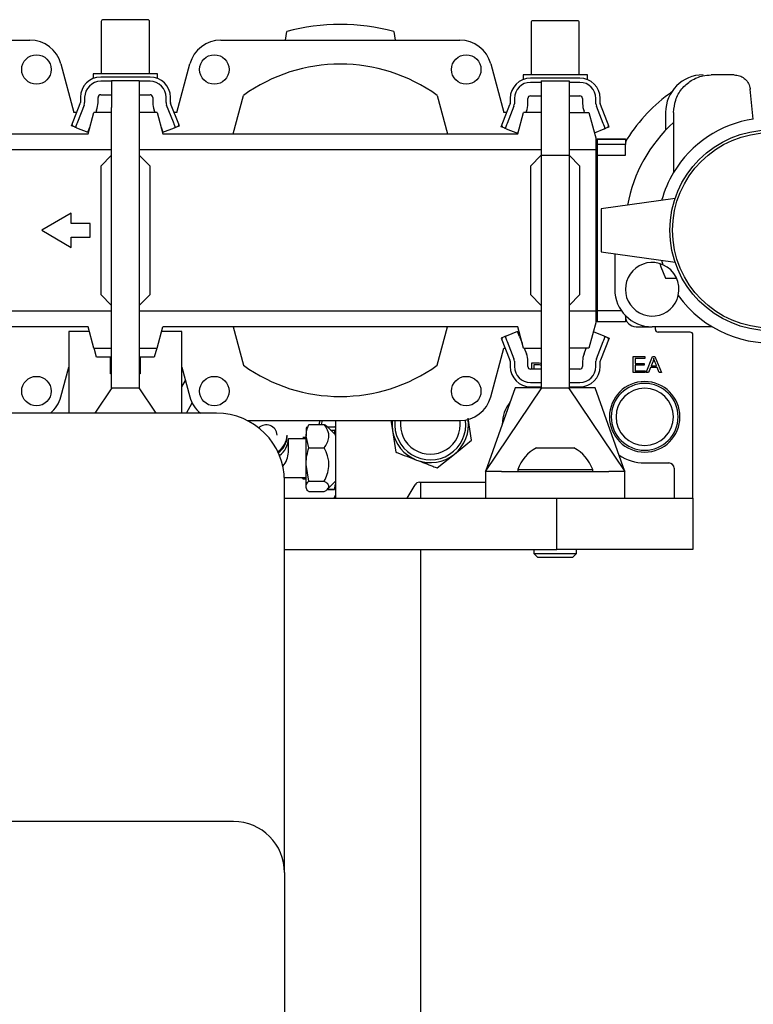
# Model space of a CAD drawing. Header units: inches. Extents: x 2.8 to 37.8, y -2.5 to 24.2.
# Tile 9 of 11: x 15.9 to 21.3, y 15.7 to 22.9. Entities that reach past the tile are written whole.
import ezdxf

# ---------------------------------------------------------------- set-up
doc = ezdxf.new("R2010")
doc.units = ezdxf.units.IN
doc.header["$MEASUREMENT"] = 0

msp = doc.modelspace()

# ---------------------------------------------------------------- linework, layer by layer
at = {"color": 7, "linetype": 'Continuous', "lineweight": 25}
for p, q in [((16.4714, 22.8765), (16.4714, 22.4926)), ((16.4714, 22.8765), (16.4714, 22.4926)), ((16.8257, 22.4926), (16.8257, 22.8765)), ((16.8257, 22.4926), (16.8257, 22.8765)), ((19.6289, 22.8686), (19.6289, 22.4848)), ((19.6289, 22.8686), (19.6289, 22.4848)), ((19.9832, 22.4848), (19.9832, 22.8686)), ((19.9832, 22.4848), (19.9832, 22.8686)), ((17.8253, 22.7407), (17.8336, 22.8027)), ((18.621, 22.8027), (18.6293, 22.7407)), ((14.1927, 22.7407), (15.9469, 22.7407)), ((17.3502, 22.7407), (19.1044, 22.7407)), ((16.1751, 22.5656), (16.2706, 22.2092)), ((17.0265, 22.2092), (17.122, 22.5656)), ((19.3326, 22.5656), (19.4281, 22.2092)), ((16.4123, 22.4926), (16.4123, 22.4585)), ((16.4123, 22.4926), (16.4123, 22.4585)), ((16.8848, 22.4926), (16.4123, 22.4926)), ((16.8298, 22.469), (16.4674, 22.469)), ((16.5462, 22.4375), (16.4674, 22.4375)), ((16.7509, 22.4414), (16.5462, 22.4414)), ((16.5462, 22.4414), (16.5462, 22.2446)), ((16.7509, 22.4414), (16.7509, 22.2446)), ((16.8298, 22.4375), (16.7509, 22.4375)), ((16.8848, 22.4585), (16.8848, 22.4926)), ((16.8848, 22.4585), (16.8848, 22.4926)), ((19.5698, 22.4848), (19.5698, 22.4506)), ((19.5698, 22.4848), (19.5698, 22.4506)), ((20.0423, 22.4848), (19.5698, 22.4848)), ((19.9872, 22.4611), (19.6248, 22.4611)), ((19.7037, 22.4296), (19.6248, 22.4296)), ((19.7037, 22.4414), (19.7037, 21.8942)), ((19.7037, 22.4414), (19.9084, 22.4414)), ((19.9084, 22.4414), (19.9084, 21.8942)), ((19.9872, 22.4296), (19.9084, 22.4296)), ((20.0423, 22.4506), (20.0423, 22.4848)), ((20.0423, 22.4506), (20.0423, 22.4848)), ((21.121, 22.4848), (20.9517, 22.4848)), ((21.121, 22.4848), (20.9517, 22.4848)), ((21.2614, 22.1605), (21.2384, 22.379)), ((21.2614, 22.1605), (21.2384, 22.379)), ((16.3178, 22.3201), (16.3176, 22.2812)), ((16.3493, 22.3199), (16.3491, 22.2811)), ((16.4475, 22.2807), (16.4477, 22.3195)), ((16.4674, 22.3391), (16.5462, 22.3391)), ((16.7509, 22.3391), (16.8298, 22.3391)), ((16.8494, 22.3195), (16.8496, 22.2807)), ((16.948, 22.2811), (16.9479, 22.3199)), ((16.9795, 22.2812), (16.9794, 22.3201)), ((17.4399, 22.0517), (17.5157, 22.3346)), ((18.9389, 22.3346), (19.0147, 22.0517)), ((19.4752, 22.3122), (19.4751, 22.2734)), ((19.5067, 22.3121), (19.5066, 22.2732)), ((19.605, 22.2728), (19.6052, 22.3116)), ((19.6248, 22.3312), (19.7037, 22.3312)), ((19.9084, 22.3312), (19.9872, 22.3312)), ((20.0069, 22.3116), (20.0071, 22.2728)), ((20.1055, 22.2732), (20.1053, 22.3121)), ((20.137, 22.2734), (20.1368, 22.3122)), ((16.2518, 22.1113), (16.3162, 22.2741)), ((16.2905, 22.2092), (16.2706, 22.2092)), ((16.3455, 22.2625), (16.2955, 22.1363)), ((16.3741, 22.0517), (16.4163, 22.2092)), ((16.5462, 22.2092), (16.4163, 22.2092)), ((16.437, 22.2263), (16.4302, 22.2092)), ((16.5462, 20.1855), (16.5462, 22.2446)), ((16.7509, 22.2446), (16.7509, 20.1855)), ((16.8808, 22.2092), (16.7509, 22.2092)), ((16.8669, 22.2092), (16.8601, 22.2263)), ((16.8808, 22.2092), (16.923, 22.0517)), ((17.0016, 22.1363), (16.9516, 22.2625)), ((17.0453, 22.1113), (16.9809, 22.2741)), ((17.0265, 22.2092), (17.0066, 22.2092)), ((19.4093, 22.1034), (19.4737, 22.2662)), ((19.4511, 22.2092), (19.4281, 22.2092)), ((19.503, 22.2546), (19.453, 22.1285)), ((19.5316, 22.0517), (19.5738, 22.2092)), ((19.7037, 22.2092), (19.5738, 22.2092)), ((19.5945, 22.2184), (19.5908, 22.2092)), ((19.9084, 22.2092), (20.0541, 22.2092)), ((20.0212, 22.2092), (20.0176, 22.2184)), ((20.0541, 22.2092), (20.1068, 22.0123)), ((20.1591, 22.1285), (20.1091, 22.2546)), ((20.2028, 22.1034), (20.1384, 22.2662)), ((20.6171, 22.2092), (20.6171, 22.0783)), ((20.6761, 22.2092), (20.6761, 21.7689)), ((20.6761, 22.2092), (20.6761, 21.7689)), ((16.262, 22.1157), (16.2518, 22.1113)), ((16.2737, 22.1026), (16.2518, 22.1113)), ((16.2884, 22.0968), (16.3726, 22.0635)), ((16.3726, 22.0635), (16.3871, 22.1001)), ((16.9101, 22.1001), (16.9245, 22.0635)), ((16.9245, 22.0635), (17.0087, 22.0968)), ((17.0234, 22.1026), (17.0453, 22.1113)), ((17.0453, 22.1113), (17.0351, 22.1157)), ((19.4195, 22.1079), (19.4093, 22.1034)), ((19.4312, 22.0947), (19.4093, 22.1034)), ((19.4459, 22.089), (19.5301, 22.0556)), ((19.5301, 22.0556), (19.538, 22.0756)), ((20.0939, 22.0603), (20.1662, 22.089)), ((20.1809, 22.0947), (20.2028, 22.1034)), ((20.2028, 22.1034), (20.1926, 22.1079)), ((13.7656, 22.0517), (16.3741, 22.0517)), ((16.923, 22.0517), (19.5316, 22.0517)), ((20.1068, 21.9336), (20.1068, 22.0123)), ((20.1068, 22.0123), (20.3323, 22.0123)), ((20.3218, 22.0123), (20.1131, 22.0123)), ((20.1131, 22.0123), (20.1131, 21.9729)), ((20.3218, 22.0123), (20.3218, 21.9729)), ((16.5462, 21.9336), (13.5934, 21.9336)), ((19.7037, 21.9336), (16.7509, 21.9336)), ((20.1068, 21.9336), (19.9084, 21.9336)), ((20.1068, 20.7525), (20.1068, 21.9336)), ((20.1131, 21.9729), (20.1131, 21.8942)), ((20.3218, 21.9729), (20.1131, 21.9729)), ((20.3218, 21.8942), (20.3218, 21.9729)), ((16.5462, 21.8942), (16.4675, 21.8155)), ((16.7509, 21.8942), (16.8297, 21.8155)), ((19.7037, 21.8942), (19.6249, 21.8155)), ((19.7037, 21.8942), (19.9084, 21.8942)), ((19.7037, 21.8942), (19.7037, 20.1855)), ((19.9084, 21.8942), (19.9084, 20.1855)), ((19.9084, 21.8942), (19.9871, 21.8155)), ((20.1131, 21.8942), (20.3218, 21.8942)), ((20.1131, 21.8942), (20.1131, 20.7525)), ((16.4675, 21.8155), (16.4675, 20.8706)), ((16.8297, 20.8706), (16.8297, 21.8155)), ((19.6249, 21.8155), (19.6249, 20.8706)), ((19.9871, 20.8706), (19.9871, 21.8155)), ((20.6866, 21.5767), (20.1446, 21.5005)), ((20.1446, 21.5005), (20.1446, 21.1855)), ((16.2509, 21.468), (16.0344, 21.343)), ((16.2509, 21.3942), (16.2509, 21.468)), ((16.0344, 21.343), (16.2509, 21.218)), ((16.3887, 21.3942), (16.2509, 21.3942)), ((16.3887, 21.2918), (16.3887, 21.3942)), ((16.2509, 21.218), (16.2509, 21.2918)), ((16.2509, 21.2918), (16.3887, 21.2918)), ((20.1446, 21.1855), (20.6866, 21.1094)), ((20.243, 21.1717), (20.243, 20.91)), ((20.6151, 20.9908), (20.6981, 20.9908)), ((16.4675, 20.8706), (16.5462, 20.7918)), ((16.7509, 20.7918), (16.8297, 20.8706)), ((19.6249, 20.8706), (19.7037, 20.7918)), ((19.9084, 20.7918), (19.9871, 20.8706)), ((13.5934, 20.7525), (16.5462, 20.7525)), ((16.7509, 20.7525), (19.7037, 20.7525)), ((19.9084, 20.7525), (20.1068, 20.7525)), ((20.1068, 20.6737), (20.1068, 20.7525)), ((20.2925, 20.7525), (20.1131, 20.7525)), ((20.1131, 20.7525), (20.1131, 20.6737)), ((20.3218, 20.7131), (20.3218, 20.7171)), ((20.3218, 20.7131), (20.3218, 20.6737)), ((16.3741, 20.6344), (13.7656, 20.6344)), ((16.4163, 20.4769), (16.3741, 20.6344)), ((16.8808, 20.4769), (16.923, 20.6344)), ((19.5316, 20.6344), (16.923, 20.6344)), ((17.4399, 20.6344), (17.5157, 20.3515)), ((18.9389, 20.3515), (19.0147, 20.6344)), ((19.5738, 20.4769), (19.5316, 20.6344)), ((20.1068, 20.6737), (20.0541, 20.4769)), ((20.1131, 20.6737), (20.1068, 20.6737)), ((20.1131, 20.6737), (20.3218, 20.6737)), ((20.3323, 20.6737), (20.3218, 20.6737)), ((20.4005, 20.6344), (20.5186, 20.6344)), ((20.9589, 20.6344), (20.5186, 20.6344)), ((20.5423, 20.6147), (20.5423, 20.6344)), ((16.3836, 20.5989), (16.2335, 20.5989)), ((16.2335, 20.5989), (16.2335, 19.9995)), ((17.0636, 20.5989), (16.9135, 20.5989)), ((17.0636, 19.9995), (17.0636, 20.5989)), ((19.4312, 20.5598), (19.4093, 20.5511)), ((19.4093, 20.5511), (19.4737, 20.3883)), ((19.4093, 20.5511), (19.4195, 20.5467)), ((19.5301, 20.5989), (19.4459, 20.5656)), ((19.5445, 20.5623), (19.5301, 20.5989)), ((19.5445, 20.5623), (19.5641, 20.5129)), ((20.1662, 20.5656), (20.0863, 20.5972)), ((20.2028, 20.5511), (20.1384, 20.3883)), ((20.1809, 20.5598), (20.2028, 20.5511)), ((20.1926, 20.5467), (20.2028, 20.5511)), ((20.7982, 20.595), (20.5619, 20.595)), ((20.8179, 19.3745), (20.8179, 20.5753)), ((16.4163, 20.4769), (16.5462, 20.4769)), ((16.4361, 20.41), (16.4181, 20.4769)), ((16.7509, 20.4769), (16.8808, 20.4769)), ((16.879, 20.4769), (16.861, 20.41)), ((19.3326, 20.1205), (19.4281, 20.4769)), ((19.4281, 20.4769), (19.4386, 20.4769)), ((19.453, 20.5261), (19.503, 20.3999)), ((19.5738, 20.4769), (19.7037, 20.4769)), ((19.5784, 20.4769), (19.5945, 20.4362)), ((20.0541, 20.4769), (19.9084, 20.4769)), ((20.0176, 20.4362), (20.0337, 20.4769)), ((20.1091, 20.3999), (20.1591, 20.5261)), ((16.5403, 20.41), (16.4361, 20.41)), ((16.5403, 20.2879), (16.5403, 20.41)), ((16.7568, 20.41), (16.7568, 20.2879)), ((16.861, 20.41), (16.7568, 20.41)), ((20.379, 20.416), (20.4633, 20.416)), ((20.379, 20.2979), (20.379, 20.416)), ((20.3943, 20.4022), (20.3943, 20.3654)), ((20.4633, 20.4022), (20.3943, 20.4022)), ((20.4633, 20.416), (20.4633, 20.4022)), ((20.4752, 20.2979), (20.5217, 20.416)), ((20.5217, 20.416), (20.5386, 20.416)), ((20.5301, 20.4036), (20.5297, 20.4036)), ((20.5386, 20.416), (20.588, 20.2979)), ((16.1751, 20.1205), (16.2335, 20.3383)), ((17.0636, 20.3383), (17.122, 20.1205)), ((19.4751, 20.3812), (19.4752, 20.3423)), ((19.5066, 20.3813), (19.5067, 20.3425)), ((19.6052, 20.3429), (19.605, 20.3818)), ((19.6343, 20.3691), (19.6791, 20.3691)), ((19.6343, 20.3233), (19.6343, 20.3691)), ((19.6496, 20.3553), (19.6496, 20.3233)), ((19.6805, 20.3553), (19.6496, 20.3553)), ((20.0071, 20.3818), (20.0069, 20.3429)), ((20.1053, 20.3425), (20.1055, 20.3813)), ((20.1368, 20.3423), (20.137, 20.3812)), ((20.3943, 20.3654), (20.4587, 20.3654)), ((20.3943, 20.3516), (20.3943, 20.3117)), ((20.4587, 20.3516), (20.3943, 20.3516)), ((20.4587, 20.3654), (20.4587, 20.3516)), ((20.5063, 20.3347), (20.4918, 20.2979)), ((20.5555, 20.3347), (20.5063, 20.3347)), ((20.5247, 20.3815), (20.5111, 20.347)), ((20.5111, 20.347), (20.5506, 20.347)), ((20.5702, 20.2979), (20.5555, 20.3347)), ((16.5462, 20.2879), (16.5403, 20.2879)), ((16.7568, 20.2879), (16.7509, 20.2879)), ((19.7037, 20.3233), (19.6248, 20.3233)), ((19.9872, 20.3233), (19.9084, 20.3233)), ((20.4664, 20.2979), (20.379, 20.2979)), ((20.3943, 20.3117), (20.4664, 20.3117)), ((20.4664, 20.3117), (20.4664, 20.2979)), ((20.4918, 20.2979), (20.4752, 20.2979)), ((20.588, 20.2979), (20.5702, 20.2979)), ((16.4255, 19.9995), (16.551, 20.1855)), ((16.5462, 20.1855), (16.7509, 20.1855)), ((16.551, 20.1855), (16.7461, 20.1855)), ((16.7461, 20.1855), (16.8716, 19.9995)), ((17.0636, 20.1932), (17.0902, 20.2392)), ((19.2942, 19.5714), (19.7085, 20.1855)), ((19.5127, 20.1855), (19.2942, 19.5714)), ((19.7037, 20.1855), (19.5127, 20.1855)), ((19.6248, 20.2249), (19.7037, 20.2249)), ((19.6248, 20.1934), (19.7037, 20.1934)), ((19.7037, 20.1855), (19.9084, 20.1855)), ((19.7085, 20.1855), (19.9036, 20.1855)), ((19.9036, 20.1855), (20.3179, 19.5714)), ((19.9084, 20.2249), (19.9872, 20.2249)), ((19.9084, 20.1934), (19.9872, 20.1934)), ((20.0993, 20.1855), (19.9084, 20.1855)), ((20.3179, 19.5714), (20.0993, 20.1855)), ((17.0962, 19.9995), (17.1396, 20.0747)), ((17.3179, 19.9995), (10.3179, 19.9995)), ((17.5441, 19.9454), (19.1044, 19.9454)), ((17.5596, 19.9372), (17.5578, 19.9454)), ((17.9819, 19.8991), (17.9757, 19.8885)), ((17.9819, 19.8991), (17.9757, 19.8885)), ((17.9953, 19.9164), (18.1096, 19.9164)), ((18.1299, 19.9005), (18.1845, 19.9005)), ((18.1306, 19.8994), (18.1845, 19.8994)), ((18.1919, 19.8401), (18.1328, 19.8991)), ((18.1919, 19.8401), (18.1328, 19.8991)), ((18.1919, 19.895), (18.1845, 19.8994)), ((18.1919, 19.895), (18.1845, 19.8994)), ((18.1919, 19.9454), (18.1919, 19.3745)), ((18.5996, 19.9454), (18.611, 19.8737)), ((18.5996, 19.9454), (18.611, 19.8737)), ((19.192, 19.8016), (19.1665, 19.962)), ((19.192, 19.8016), (19.1665, 19.962)), ((17.836, 19.8274), (17.836, 19.8393)), ((17.836, 19.8274), (17.836, 19.8393)), ((17.9757, 19.8214), (17.9517, 19.8214)), ((17.9757, 19.8214), (17.9517, 19.8214)), ((17.9757, 19.8885), (17.9757, 19.8311)), ((17.9953, 19.7458), (17.9757, 19.8311)), ((17.9757, 19.6225), (17.9757, 19.8311)), ((17.9953, 19.7458), (17.9757, 19.8311)), ((18.1563, 19.8756), (18.1845, 19.8756)), ((18.1845, 19.8756), (18.1919, 19.8801)), ((18.1845, 19.8756), (18.1919, 19.8801)), ((18.1913, 19.836), (18.1845, 19.8756)), ((18.611, 19.8737), (18.6364, 19.7133)), ((18.611, 19.8737), (18.6364, 19.7133)), ((17.8458, 19.7136), (17.8458, 19.8132)), ((17.8458, 19.7136), (17.8458, 19.8132)), ((17.9757, 19.8115), (17.8458, 19.8115)), ((17.9757, 19.8115), (17.8458, 19.8115)), ((17.9953, 19.7458), (18.1096, 19.7458)), ((19.0658, 19.6993), (19.192, 19.8016)), ((19.0658, 19.6993), (19.192, 19.8016)), ((18.9397, 19.5971), (19.0658, 19.6993)), ((18.9397, 19.5971), (19.0658, 19.6993)), ((19.6682, 19.7446), (19.9438, 19.7446)), ((17.9953, 19.4992), (17.9757, 19.6225)), ((17.9757, 19.4612), (17.9757, 19.6225)), ((17.9953, 19.4992), (17.9757, 19.6225)), ((20.4635, 19.6344), (20.6407, 19.6344)), ((19.2942, 19.5714), (19.2942, 19.3745)), ((19.4123, 19.5714), (19.2942, 19.5714)), ((19.4123, 19.5714), (20.1997, 19.5714)), ((19.5305, 19.5863), (19.5305, 19.5714)), ((19.5305, 19.5863), (19.5305, 19.5714)), ((19.5305, 19.5863), (20.0816, 19.5863)), ((20.0816, 19.5714), (20.0816, 19.5863)), ((20.0816, 19.5714), (20.0816, 19.5863)), ((20.3179, 19.5714), (20.1997, 19.5714)), ((20.3179, 19.3745), (20.3179, 19.5714)), ((20.6801, 19.595), (20.6801, 19.3745)), ((17.817, 19.5281), (17.9757, 19.5281)), ((17.817, 19.5281), (17.9757, 19.5281)), ((17.8179, 16.6245), (17.8179, 19.4995)), ((17.9517, 19.5182), (17.9757, 19.5182)), ((17.9517, 19.5182), (17.9757, 19.5182)), ((17.9953, 19.4992), (18.1096, 19.4992)), ((18.1328, 19.4405), (18.1919, 19.4995)), ((18.1328, 19.4405), (18.1919, 19.4995)), ((18.1845, 19.4402), (18.1919, 19.4788)), ((18.1845, 19.4402), (18.1919, 19.4788)), ((18.7194, 19.3745), (18.7763, 19.4729)), ((18.8103, 19.4926), (19.2942, 19.4926)), ((18.8179, 19.3745), (18.8179, 19.4926)), ((17.9953, 19.4232), (18.1096, 19.4232)), ((18.1845, 19.4391), (18.1296, 19.4391)), ((18.1302, 19.4402), (18.1845, 19.4402)), ((18.1919, 19.3973), (18.1787, 19.3745)), ((17.8179, 19.3745), (19.8179, 19.3745)), ((19.8179, 18.9995), (19.8179, 19.3745)), ((19.8179, 19.3745), (20.8179, 19.3745)), ((20.8179, 19.3745), (20.8179, 18.9995)), ((17.8179, 18.9995), (19.8179, 18.9995)), ((18.8179, 11.4995), (18.8179, 18.9995)), ((19.6486, 18.9995), (19.6486, 18.9686)), ((19.6486, 18.9995), (19.6486, 18.9686)), ((19.6486, 18.9686), (19.6757, 18.9414)), ((19.6486, 18.9686), (19.6757, 18.9414)), ((19.6486, 18.9686), (19.9635, 18.9686)), ((20.8179, 18.9995), (19.8179, 18.9995)), ((19.9363, 18.9414), (19.9635, 18.9686)), ((19.9363, 18.9414), (19.9635, 18.9686)), ((19.9635, 18.9686), (19.9635, 18.9995)), ((19.9635, 18.9686), (19.9635, 18.9995)), ((19.6757, 18.9414), (19.9363, 18.9414)), ((17.4429, 16.9995), (14.9429, 16.9995)), ((17.8179, 16.6245), (17.8179, 14.6245))]:
    msp.add_line(p, q, dxfattribs=at)
at = {"color": 7, "linetype": 'Continuous', "lineweight": 25, "flags": 128}
for points in [[(20.5743, 21.0988), (20.5818, 21.0753), (20.6151, 20.9908)], [(20.5743, 21.0988), (20.5818, 21.0753), (20.6151, 20.9908)], [(19.4565, 20.0275), (19.4378, 19.9766), (19.4366, 19.9715)], [(19.4565, 20.0275), (19.4378, 19.9766), (19.4366, 19.9715)], [(18.0779, 19.9454), (18.075, 19.9329), (18.0701, 19.9164)], [(18.0938, 19.9454), (18.0921, 19.9369), (18.0865, 19.9164)], [(18.6088, 19.9454), (18.6076, 19.9103), (18.611, 19.8737)], [(18.6088, 19.9454), (18.6076, 19.9103), (18.611, 19.8737)]]:
    msp.add_lwpolyline(points, dxfattribs=at)
at = {"color": 7, "linetype": 'Continuous', "lineweight": 25}
for centre, radius in [((15.995, 22.5241), 0.1083), ((17.3021, 22.5241), 0.1083), ((19.1525, 22.5241), 0.1083), ((21.3848, 21.343), 0.7362), ((21.3848, 21.343), 0.7165), ((15.995, 20.1619), 0.1083), ((17.3021, 20.1619), 0.1083), ((19.1525, 20.1619), 0.1083)]:
    msp.add_circle(centre, radius, dxfattribs=at)
for centre, radius, start, end in [((16.4852, 22.8765), 0.0138, 90, 180), ((16.8119, 22.8765), 0.0138, 0, 90), ((19.6427, 22.8686), 0.0138, 90, 180), ((19.9694, 22.8686), 0.0138, 0, 90), ((18.2273, 21.343), 1.5118, 74.90521, 105.09479), ((15.9469, 22.5044), 0.2362, 15, 90), ((17.3502, 22.5044), 0.2362, 90, 165), ((19.1044, 22.5044), 0.2362, 15, 90), ((18.2273, 21.343), 1.2205, 54.33438, 125.66562), ((16.4674, 22.3194), 0.1496, 90, 179.73957), ((16.4674, 22.3194), 0.1181, 90, 179.73957), ((16.8298, 22.3194), 0.1496, 0.26043, 90), ((16.8298, 22.3194), 0.1181, 0.26043, 90), ((19.6248, 22.3115), 0.1496, 90, 179.73957), ((19.6248, 22.3115), 0.1181, 90, 179.73957), ((19.9872, 22.3115), 0.1496, 0.26043, 90), ((19.9872, 22.3115), 0.1181, 0.26043, 90), ((20.8927, 22.2092), 0.2756, 90, 180), ((21.3848, 21.343), 1.2473, 125.44225, 147.38076), ((16.2979, 22.2813), 0.0197, 338.40469, 359.73957), ((16.2979, 22.2813), 0.0512, 338.40469, 359.73957), ((16.2979, 22.2813), 0.1496, 338.40469, 359.73957), ((16.4674, 22.3194), 0.0197, 90, 179.73957), ((16.8298, 22.3194), 0.0197, 0.26043, 90), ((16.9992, 22.2813), 0.1496, 180.26043, 201.59531), ((16.9992, 22.2813), 0.0512, 180.26043, 201.59531), ((16.9992, 22.2813), 0.0197, 180.26043, 201.59531), ((19.6248, 22.3115), 0.0197, 90, 179.73957), ((19.9872, 22.3115), 0.0197, 0.26043, 90), ((19.4554, 22.2735), 0.0197, 338.40469, 359.73957), ((19.4554, 22.2735), 0.0512, 338.40469, 359.73957), ((19.4554, 22.2735), 0.1496, 338.40469, 359.73957), ((20.1567, 22.2735), 0.1496, 180.26043, 201.59531), ((20.1567, 22.2735), 0.0512, 180.26043, 201.59531), ((20.1567, 22.2735), 0.0197, 180.26043, 201.59531), ((21.3848, 21.343), 1.063, 131.81031, 169.99651), ((21.3848, 21.343), 0.8268, 98.58406, 148.99728), ((16.2913, 22.1041), 0.00787, 158.40469, 248.40469), ((17.0058, 22.1041), 0.00787, 291.59531, 21.59531), ((19.4488, 22.0963), 0.00787, 158.40469, 248.40469), ((20.1633, 22.0963), 0.00787, 291.59531, 21.59531), ((20.4005, 21.9729), 0.0787, 147.38076, 180), ((21.3848, 21.343), 0.8268, 148.99728, 164.58537), ((21.3848, 21.343), 0.8268, 195.41463, 197.80044), ((20.5186, 20.91), 0.1969, 66.35514, 346.77496), ((20.5186, 20.91), 0.1969, 346.77496, 66.35514), ((20.5186, 20.91), 0.2756, 180, 270), ((21.3848, 21.343), 0.8268, 215.32966, 278.58406), ((20.4005, 20.7131), 0.0787, 180, 270), ((20.5619, 20.6147), 0.0197, 180, 270), ((19.4488, 20.5583), 0.00787, 111.59531, 201.59531), ((20.1633, 20.5583), 0.00787, 338.40469, 68.40469), ((20.7982, 20.5753), 0.0197, 0, 90), ((19.4554, 20.3811), 0.0512, 0.26043, 21.59531), ((19.4554, 20.3811), 0.1496, 0.26043, 21.59531), ((20.1567, 20.3811), 0.1496, 158.40469, 179.73957), ((20.1567, 20.3811), 0.0512, 158.40469, 179.73957), ((18.2273, 21.343), 1.2205, 234.33438, 305.66562), ((19.4554, 20.3811), 0.0197, 0.26043, 21.59531), ((19.6248, 20.343), 0.1496, 180.26043, 270), ((19.6248, 20.343), 0.1181, 180.26043, 270), ((19.6248, 20.343), 0.0197, 180.26043, 270), ((19.9872, 20.343), 0.0197, 270, 359.73957), ((19.9872, 20.343), 0.1181, 270, 359.73957), ((19.9872, 20.343), 0.1496, 270, 359.73957), ((20.1567, 20.3811), 0.0197, 158.40469, 179.73957), ((20.4635, 19.9729), 0.259, 0, 180), ((20.4635, 19.9729), 0.2455, 0, 180), ((20.4635, 19.9729), 0.2106, 0, 180), ((15.9469, 20.1816), 0.2362, 309.57122, 345), ((17.3502, 20.1816), 0.2362, 195, 230.42878), ((19.1044, 20.1816), 0.2362, 270, 345), ((19.6761, 19.9178), 0.259, 140.60634, 180), ((17.3179, 19.4995), 0.5, 0, 90), ((20.4635, 19.9729), 0.259, 180, 0), ((20.4635, 19.9729), 0.2455, 180, 0), ((20.4635, 19.9729), 0.2106, 180, 0), ((17.6839, 19.8354), 0.0787, 2.80996, 134.74338), ((18.8887, 19.9178), 0.2613, 173.94465, 6.95252), ((18.8887, 19.9178), 0.22, 172.80305, 7.20056), ((18.8887, 19.9178), 0.2813, 309.03059, 7.38997), ((17.6922, 19.8409), 0.1437, 301.54256, 359.36996), ((17.6924, 19.8289), 0.1435, 303.53126, 359.39824), ((18.8887, 19.9178), 0.2813, 189.03059, 249.03059), ((17.6937, 19.8144), 0.1521, 304.74019, 359.5306), ((17.6958, 19.7141), 0.15, 316.8117, 359.78954), ((18.8887, 19.9178), 0.2813, 249.03059, 309.03059), ((19.806, 19.4855), 0.2935, 118.00594, 159.90535), ((19.806, 19.4855), 0.2935, 20.09465, 61.99406), ((20.4635, 19.9729), 0.3386, 236.17673, 270), ((20.6407, 19.595), 0.0394, 0, 90), ((18.8103, 19.4533), 0.0394, 90, 150), ((17.4429, 16.6245), 0.375, 0, 90)]:
    msp.add_arc(centre, radius, start, end, dxfattribs=at)
for points, knots in [([(16.8119, 22.8903), (16.8098, 22.8903), (16.8064, 22.8903), (16.786, 22.8903), (16.7649, 22.8903), (16.7388, 22.8903), (16.7007, 22.8903), (16.6486, 22.8903), (16.5964, 22.8903), (16.5584, 22.8903), (16.5322, 22.8903), (16.5111, 22.8903), (16.4907, 22.8903), (16.4874, 22.8903), (16.4852, 22.8903)], [0, 0, 0, 0, 0.119728, 0.18418, 0.25, 0.31582, 0.380272, 0.5, 0.619728, 0.68418, 0.75, 0.81582, 0.880272, 1, 1, 1, 1]), ([(16.8119, 22.8903), (16.8098, 22.8903), (16.8064, 22.8903), (16.786, 22.8903), (16.7649, 22.8903), (16.7388, 22.8903), (16.7007, 22.8903), (16.6486, 22.8903), (16.5964, 22.8903), (16.5584, 22.8903), (16.5322, 22.8903), (16.5111, 22.8903), (16.4907, 22.8903), (16.4874, 22.8903), (16.4852, 22.8903)], [0, 0, 0, 0, 0.119728, 0.18418, 0.25, 0.31582, 0.380272, 0.5, 0.619728, 0.68418, 0.75, 0.81582, 0.880272, 1, 1, 1, 1]), ([(19.9694, 22.8824), (19.9672, 22.8824), (19.9639, 22.8824), (19.9435, 22.8824), (19.9224, 22.8824), (19.8963, 22.8824), (19.8582, 22.8824), (19.806, 22.8824), (19.7539, 22.8824), (19.7158, 22.8824), (19.6897, 22.8824), (19.6686, 22.8824), (19.6482, 22.8824), (19.6448, 22.8824), (19.6427, 22.8824)], [0, 0, 0, 0, 0.119728, 0.18418, 0.25, 0.31582, 0.380272, 0.5, 0.619728, 0.68418, 0.75, 0.81582, 0.880272, 1, 1, 1, 1]), ([(19.9694, 22.8824), (19.9672, 22.8824), (19.9639, 22.8824), (19.9435, 22.8824), (19.9224, 22.8824), (19.8963, 22.8824), (19.8582, 22.8824), (19.806, 22.8824), (19.7539, 22.8824), (19.7158, 22.8824), (19.6897, 22.8824), (19.6686, 22.8824), (19.6482, 22.8824), (19.6448, 22.8824), (19.6427, 22.8824)], [0, 0, 0, 0, 0.119728, 0.18418, 0.25, 0.31582, 0.380272, 0.5, 0.619728, 0.68418, 0.75, 0.81582, 0.880272, 1, 1, 1, 1]), ([(20.6761, 22.2092), (20.6792, 22.2401), (20.6852, 22.302), (20.7327, 22.3847), (20.8026, 22.4469), (20.8801, 22.48), (20.9313, 22.4834), (20.9517, 22.4848)], [0, 0, 0, 0, 0.215107, 0.430251, 0.644508, 0.857966, 1, 1, 1, 1]), ([(20.6761, 22.2092), (20.6792, 22.2401), (20.6852, 22.302), (20.7327, 22.3847), (20.8026, 22.4469), (20.8801, 22.48), (20.9313, 22.4834), (20.9517, 22.4848)], [0, 0, 0, 0, 0.215107, 0.430251, 0.644508, 0.857966, 1, 1, 1, 1]), ([(21.121, 22.4848), (21.1342, 22.4835), (21.1607, 22.4809), (21.1959, 22.4606), (21.2227, 22.4309), (21.2352, 22.4015), (21.2377, 22.3837), (21.2384, 22.379)], [0, 0, 0, 0, 0.228375, 0.45671, 0.686119, 0.917259, 1, 1, 1, 1]), ([(21.121, 22.4848), (21.1342, 22.4835), (21.1607, 22.4809), (21.1959, 22.4606), (21.2227, 22.4309), (21.2352, 22.4015), (21.2377, 22.3837), (21.2384, 22.379)], [0, 0, 0, 0, 0.228375, 0.45671, 0.686119, 0.917259, 1, 1, 1, 1]), ([(16.2955, 22.1363), (16.2941, 22.1326), (16.2918, 22.127), (16.2891, 22.1201), (16.2873, 22.1155), (16.2858, 22.1117), (16.2844, 22.108), (16.2841, 22.1074), (16.284, 22.107)], [0, 0, 0, 0, 0.239443, 0.369507, 0.5, 0.630064, 0.760557, 1, 1, 1, 1]), ([(16.2955, 22.1363), (16.2941, 22.1326), (16.2918, 22.127), (16.2891, 22.1201), (16.2873, 22.1155), (16.2858, 22.1117), (16.2844, 22.108), (16.2841, 22.1074), (16.284, 22.107)], [0, 0, 0, 0, 0.239443, 0.369507, 0.5, 0.630064, 0.760557, 1, 1, 1, 1]), ([(17.0132, 22.107), (17.013, 22.1074), (17.0128, 22.108), (17.0113, 22.1117), (17.0098, 22.1155), (17.008, 22.1201), (17.0053, 22.127), (17.003, 22.1326), (17.0016, 22.1363)], [0, 0, 0, 0, 0.239443, 0.369936, 0.5, 0.630493, 0.760557, 1, 1, 1, 1]), ([(17.0132, 22.107), (17.013, 22.1074), (17.0128, 22.108), (17.0113, 22.1117), (17.0098, 22.1155), (17.008, 22.1201), (17.0053, 22.127), (17.003, 22.1326), (17.0016, 22.1363)], [0, 0, 0, 0, 0.239443, 0.369936, 0.5, 0.630493, 0.760557, 1, 1, 1, 1]), ([(16.2884, 22.0968), (16.2882, 22.0969), (16.2879, 22.097), (16.2861, 22.0977), (16.2842, 22.0985), (16.2818, 22.0994), (16.2784, 22.1008), (16.2756, 22.1019), (16.2737, 22.1026)], [0, 0, 0, 0, 0.239444, 0.36822, 0.499999, 0.628777, 0.760556, 1, 1, 1, 1]), ([(16.2884, 22.0968), (16.2882, 22.0969), (16.2879, 22.097), (16.2861, 22.0977), (16.2842, 22.0985), (16.2818, 22.0994), (16.2784, 22.1008), (16.2756, 22.1019), (16.2737, 22.1026)], [0, 0, 0, 0, 0.239444, 0.36822, 0.499999, 0.628777, 0.760556, 1, 1, 1, 1]), ([(17.0087, 22.0968), (17.0089, 22.0969), (17.0092, 22.097), (17.0111, 22.0977), (17.0129, 22.0985), (17.0153, 22.0994), (17.0187, 22.1008), (17.0215, 22.1019), (17.0234, 22.1026)], [0, 0, 0, 0, 0.2394436, 0.3682202, 0.4999986, 0.6287766, 0.7605564, 1, 1, 1, 1]), ([(17.0087, 22.0968), (17.0089, 22.0969), (17.0092, 22.097), (17.0111, 22.0977), (17.0129, 22.0985), (17.0153, 22.0994), (17.0187, 22.1008), (17.0215, 22.1019), (17.0234, 22.1026)], [0, 0, 0, 0, 0.2394436, 0.3682202, 0.4999986, 0.6287766, 0.7605564, 1, 1, 1, 1]), ([(19.4459, 22.089), (19.4457, 22.089), (19.4454, 22.0891), (19.4435, 22.0899), (19.4417, 22.0906), (19.4393, 22.0915), (19.4359, 22.0929), (19.4331, 22.094), (19.4312, 22.0947)], [0, 0, 0, 0, 0.239444, 0.36822, 0.499999, 0.628777, 0.760556, 1, 1, 1, 1]), ([(19.4459, 22.089), (19.4457, 22.089), (19.4454, 22.0891), (19.4435, 22.0899), (19.4417, 22.0906), (19.4393, 22.0915), (19.4359, 22.0929), (19.4331, 22.094), (19.4312, 22.0947)], [0, 0, 0, 0, 0.239444, 0.36822, 0.499999, 0.628777, 0.760556, 1, 1, 1, 1]), ([(19.453, 22.1285), (19.4516, 22.1248), (19.4493, 22.1191), (19.4466, 22.1123), (19.4448, 22.1076), (19.4433, 22.1038), (19.4418, 22.1002), (19.4416, 22.0996), (19.4414, 22.0992)], [0, 0, 0, 0, 0.239443, 0.369507, 0.5, 0.630064, 0.760557, 1, 1, 1, 1]), ([(19.453, 22.1285), (19.4516, 22.1248), (19.4493, 22.1191), (19.4466, 22.1123), (19.4448, 22.1076), (19.4433, 22.1038), (19.4418, 22.1002), (19.4416, 22.0996), (19.4414, 22.0992)], [0, 0, 0, 0, 0.239443, 0.369507, 0.5, 0.630064, 0.760557, 1, 1, 1, 1]), ([(20.1706, 22.0992), (20.1705, 22.0996), (20.1702, 22.1002), (20.1688, 22.1038), (20.1673, 22.1076), (20.1655, 22.1123), (20.1628, 22.1191), (20.1605, 22.1248), (20.1591, 22.1285)], [0, 0, 0, 0, 0.239443, 0.369936, 0.5, 0.630493, 0.760557, 1, 1, 1, 1]), ([(20.1706, 22.0992), (20.1705, 22.0996), (20.1702, 22.1002), (20.1688, 22.1038), (20.1673, 22.1076), (20.1655, 22.1123), (20.1628, 22.1191), (20.1605, 22.1248), (20.1591, 22.1285)], [0, 0, 0, 0, 0.239443, 0.369936, 0.5, 0.630493, 0.760557, 1, 1, 1, 1]), ([(20.1662, 22.089), (20.1664, 22.089), (20.1667, 22.0891), (20.1685, 22.0899), (20.1704, 22.0906), (20.1728, 22.0915), (20.1762, 22.0929), (20.179, 22.094), (20.1809, 22.0947)], [0, 0, 0, 0, 0.239444, 0.36822, 0.499999, 0.628777, 0.760556, 1, 1, 1, 1]), ([(20.1662, 22.089), (20.1664, 22.089), (20.1667, 22.0891), (20.1685, 22.0899), (20.1704, 22.0906), (20.1728, 22.0915), (20.1762, 22.0929), (20.179, 22.094), (20.1809, 22.0947)], [0, 0, 0, 0, 0.239444, 0.36822, 0.499999, 0.628777, 0.760556, 1, 1, 1, 1]), ([(19.4459, 20.5656), (19.4457, 20.5655), (19.4454, 20.5654), (19.4435, 20.5647), (19.4417, 20.5639), (19.4393, 20.563), (19.4359, 20.5617), (19.4331, 20.5605), (19.4312, 20.5598)], [0, 0, 0, 0, 0.239444, 0.36822, 0.499999, 0.628777, 0.760556, 1, 1, 1, 1]), ([(19.4459, 20.5656), (19.4457, 20.5655), (19.4454, 20.5654), (19.4435, 20.5647), (19.4417, 20.5639), (19.4393, 20.563), (19.4359, 20.5617), (19.4331, 20.5605), (19.4312, 20.5598)], [0, 0, 0, 0, 0.239444, 0.36822, 0.499999, 0.628777, 0.760556, 1, 1, 1, 1]), ([(19.4414, 20.5554), (19.4416, 20.555), (19.4418, 20.5544), (19.4433, 20.5507), (19.4448, 20.5469), (19.4466, 20.5423), (19.4493, 20.5355), (19.4516, 20.5298), (19.453, 20.5261)], [0, 0, 0, 0, 0.239443, 0.369936, 0.5, 0.630493, 0.760557, 1, 1, 1, 1]), ([(19.4414, 20.5554), (19.4416, 20.555), (19.4418, 20.5544), (19.4433, 20.5507), (19.4448, 20.5469), (19.4466, 20.5423), (19.4493, 20.5355), (19.4516, 20.5298), (19.453, 20.5261)], [0, 0, 0, 0, 0.239443, 0.369936, 0.5, 0.630493, 0.760557, 1, 1, 1, 1]), ([(20.1591, 20.5261), (20.1605, 20.5298), (20.1628, 20.5355), (20.1655, 20.5423), (20.1673, 20.5469), (20.1688, 20.5507), (20.1702, 20.5544), (20.1705, 20.555), (20.1706, 20.5554)], [0, 0, 0, 0, 0.239443, 0.369507, 0.5, 0.630064, 0.760557, 1, 1, 1, 1]), ([(20.1591, 20.5261), (20.1605, 20.5298), (20.1628, 20.5355), (20.1655, 20.5423), (20.1673, 20.5469), (20.1688, 20.5507), (20.1702, 20.5544), (20.1705, 20.555), (20.1706, 20.5554)], [0, 0, 0, 0, 0.239443, 0.369507, 0.5, 0.630064, 0.760557, 1, 1, 1, 1]), ([(20.1662, 20.5656), (20.1664, 20.5655), (20.1667, 20.5654), (20.1685, 20.5647), (20.1704, 20.5639), (20.1728, 20.563), (20.1762, 20.5617), (20.179, 20.5605), (20.1809, 20.5598)], [0, 0, 0, 0, 0.239444, 0.36822, 0.499999, 0.628777, 0.760556, 1, 1, 1, 1]), ([(20.1662, 20.5656), (20.1664, 20.5655), (20.1667, 20.5654), (20.1685, 20.5647), (20.1704, 20.5639), (20.1728, 20.563), (20.1762, 20.5617), (20.179, 20.5605), (20.1809, 20.5598)], [0, 0, 0, 0, 0.239444, 0.36822, 0.499999, 0.628777, 0.760556, 1, 1, 1, 1]), ([(20.5297, 20.4036), (20.529, 20.3995), (20.5277, 20.392), (20.5257, 20.3847), (20.5247, 20.3815)], [0, 0, 0, 0, 0.560001, 1, 1, 1, 1]), ([(20.5297, 20.4036), (20.529, 20.3995), (20.5277, 20.392), (20.5257, 20.3847), (20.5247, 20.3815)], [0, 0, 0, 0, 0.560001, 1, 1, 1, 1]), ([(20.5506, 20.347), (20.5481, 20.3533), (20.5439, 20.3638), (20.5382, 20.3784), (20.5333, 20.3907), (20.5311, 20.3993), (20.5301, 20.4036)], [0, 0, 0, 0, 0.340023, 0.560039, 0.780028, 1, 1, 1, 1]), ([(20.5506, 20.347), (20.5481, 20.3533), (20.5439, 20.3638), (20.5382, 20.3784), (20.5333, 20.3907), (20.5311, 20.3993), (20.5301, 20.4036)], [0, 0, 0, 0, 0.340023, 0.560039, 0.780028, 1, 1, 1, 1]), ([(19.6791, 20.3691), (19.6854, 20.3695), (19.694, 20.3701), (19.7016, 20.3663), (19.7037, 20.3653)], [0, 0, 0, 0, 0.7283768, 1, 1, 1, 1]), ([(19.6791, 20.3691), (19.6854, 20.3695), (19.694, 20.3701), (19.7016, 20.3663), (19.7037, 20.3653)], [0, 0, 0, 0, 0.7283768, 1, 1, 1, 1]), ([(19.7037, 20.3493), (19.702, 20.3508), (19.6957, 20.3563), (19.687, 20.3557), (19.6805, 20.3553)], [0, 0, 0, 0, 0.265209, 1, 1, 1, 1]), ([(19.7037, 20.3493), (19.702, 20.3508), (19.6957, 20.3563), (19.687, 20.3557), (19.6805, 20.3553)], [0, 0, 0, 0, 0.265209, 1, 1, 1, 1]), ([(17.9757, 19.8311), (17.9757, 19.8331), (17.976, 19.8619), (17.986, 19.8901), (17.9953, 19.9164)], [0, 0, 0, 0, 0.070207, 1, 1, 1, 1]), ([(17.9757, 19.8311), (17.9757, 19.8331), (17.976, 19.8619), (17.986, 19.8901), (17.9953, 19.9164)], [0, 0, 0, 0, 0.070207, 1, 1, 1, 1]), ([(18.1096, 19.9164), (18.117, 19.9122), (18.127, 19.9065), (18.1302, 19.9003), (18.131, 19.8987)], [0, 0, 0, 0, 0.748023, 1, 1, 1, 1]), ([(18.1096, 19.7458), (18.1175, 19.7575), (18.1336, 19.7813), (18.1471, 19.8254), (18.139, 19.8727), (18.1186, 19.9029), (18.1096, 19.9164)], [0, 0, 0, 0, 0.216458, 0.440317, 0.751905, 1, 1, 1, 1]), ([(18.1096, 19.9164), (18.117, 19.9122), (18.127, 19.9065), (18.1302, 19.9003), (18.131, 19.8987)], [0, 0, 0, 0, 0.748023, 1, 1, 1, 1]), ([(18.1096, 19.7458), (18.1175, 19.7575), (18.1336, 19.7813), (18.1471, 19.8254), (18.139, 19.8727), (18.1186, 19.9029), (18.1096, 19.9164)], [0, 0, 0, 0, 0.216458, 0.440317, 0.751905, 1, 1, 1, 1]), ([(17.9757, 19.6225), (17.9757, 19.6255), (17.976, 19.6671), (17.986, 19.7079), (17.9953, 19.7458)], [0, 0, 0, 0, 0.070207, 1, 1, 1, 1]), ([(17.9757, 19.6225), (17.9757, 19.6255), (17.976, 19.6671), (17.986, 19.7079), (17.9953, 19.7458)], [0, 0, 0, 0, 0.070207, 1, 1, 1, 1]), ([(18.1096, 19.4992), (18.1175, 19.5161), (18.1336, 19.5505), (18.1471, 19.6143), (18.139, 19.6826), (18.1186, 19.7264), (18.1096, 19.7458)], [0, 0, 0, 0, 0.2164579, 0.4403166, 0.7519048, 1, 1, 1, 1]), ([(18.1096, 19.4992), (18.1175, 19.5161), (18.1336, 19.5505), (18.1471, 19.6143), (18.139, 19.6826), (18.1186, 19.7264), (18.1096, 19.7458)], [0, 0, 0, 0, 0.2164579, 0.4403166, 0.7519048, 1, 1, 1, 1]), ([(18.6364, 19.7133), (18.6388, 19.7124), (18.6887, 19.6933), (18.7396, 19.6738), (18.7881, 19.6552)], [0, 0, 0, 0, 0.046195, 1, 1, 1, 1]), ([(18.6364, 19.7133), (18.6388, 19.7124), (18.6887, 19.6933), (18.7396, 19.6738), (18.7881, 19.6552)], [0, 0, 0, 0, 0.046195, 1, 1, 1, 1]), ([(18.7881, 19.6552), (18.8278, 19.64), (18.8787, 19.6205), (18.9287, 19.6013), (18.9397, 19.5971)], [0, 0, 0, 0, 0.781067, 1, 1, 1, 1]), ([(18.7881, 19.6552), (18.8278, 19.64), (18.8787, 19.6205), (18.9287, 19.6013), (18.9397, 19.5971)], [0, 0, 0, 0, 0.781067, 1, 1, 1, 1]), ([(17.9437, 19.5281), (17.944, 19.5273), (17.946, 19.5213), (17.9478, 19.5209), (17.9494, 19.5206)], [0, 0, 0, 0, 0.119837, 1, 1, 1, 1]), ([(17.9437, 19.5281), (17.944, 19.5273), (17.946, 19.5213), (17.9478, 19.5209), (17.9494, 19.5206)], [0, 0, 0, 0, 0.119837, 1, 1, 1, 1]), ([(17.9757, 19.4612), (17.976, 19.4647), (17.9771, 19.4776), (17.9876, 19.4901), (17.9953, 19.4992)], [0, 0, 0, 0, 0.268634, 1, 1, 1, 1]), ([(17.9757, 19.4612), (17.976, 19.4647), (17.9771, 19.4776), (17.9876, 19.4901), (17.9953, 19.4992)], [0, 0, 0, 0, 0.268634, 1, 1, 1, 1]), ([(17.9953, 19.4232), (17.9923, 19.4264), (17.9809, 19.4388), (17.9779, 19.4517), (17.9757, 19.4612)], [0, 0, 0, 0, 0.257551, 1, 1, 1, 1]), ([(17.9953, 19.4232), (17.9923, 19.4264), (17.9809, 19.4388), (17.9779, 19.4517), (17.9757, 19.4612)], [0, 0, 0, 0, 0.257551, 1, 1, 1, 1]), ([(18.1096, 19.4232), (18.1159, 19.4273), (18.1345, 19.4393), (18.1492, 19.461), (18.1346, 19.483), (18.1162, 19.495), (18.1096, 19.4992)], [0, 0, 0, 0, 0.169425, 0.500924, 0.821862, 1, 1, 1, 1]), ([(18.1096, 19.4232), (18.1159, 19.4273), (18.1345, 19.4393), (18.1492, 19.461), (18.1346, 19.483), (18.1162, 19.495), (18.1096, 19.4992)], [0, 0, 0, 0, 0.169425, 0.500924, 0.821862, 1, 1, 1, 1])]:
    msp.add_open_spline(points, degree=3, knots=knots, dxfattribs=at)

doc.saveas('drawing.dxf')
